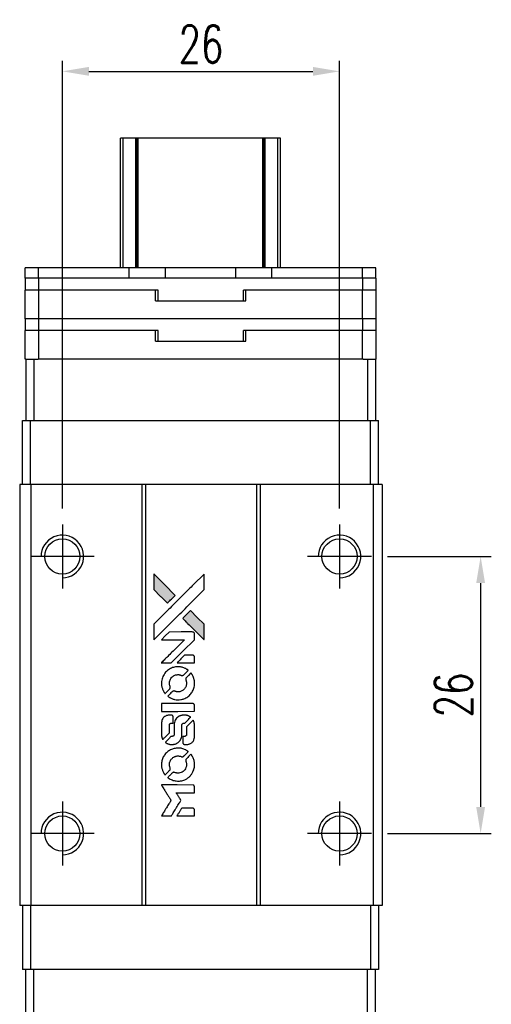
# Model space of a CAD drawing. Header units: millimetres. Extents: x 913 to 1148, y -131 to 59.
# Tile 2 of 3: x 929 to 973, y -34 to 59. Entities that reach past the tile are written whole.
import ezdxf

# ---------------------------------------------------------------- set-up
doc = ezdxf.new("R2010")
doc.units = ezdxf.units.MM
doc.header["$LTSCALE"] = 0.15
doc.layers.get('0').update_dxf_attribs({"linetype": 'CONTINUOUS'})
doc.layers.get('Defpoints').update_dxf_attribs({"linetype": 'CONTINUOUS'})
doc.styles.add('DIM-7', font='SIMPLEX.shx', dxfattribs={"width": 0.7, "bigfont": 'chineset.shx'})
doc.dimstyles.new('CNS', dxfattribs={"dimtxt": 3.5, "dimasz": 2.5, "dimexe": 1, "dimexo": 1.5, "dimgap": 0.09, "dimtad": 0, "dimdsep": 46, "dimtxsty": 'DIM-7', "dimcen": 0.09, "dimclrd": 1, "dimclre": 1, "dimclrt": 4, "dimadec": 0, "dimazin": 0, "dimtfac": 1, "dimtix": 1, "dimtmove": 2, "dimatfit": 3, "dimfxl": 1, "dimtvp": 0.971429, "dimtolj": 1, "dimarcsym": 0})

# ---------------------------------------------------------------- blocks, each defined once
blk = doc.blocks.new('*D241')
at = {"color": 7, "lineweight": -2}
for p, q in [((932.832, 12.913), (932.832, 54.936)), ((958.832, 12.913), (958.832, 54.936)), ((935.332, 53.936), (956.332, 53.936))]:
    blk.add_line(p, q, dxfattribs=at)
at = {"color": 7}
for points in [[(935.332, 54.353), (935.332, 53.519), (932.832, 53.936)], [(956.332, 54.353), (956.332, 53.519), (958.832, 53.936)]]:
    blk.add_solid(points, dxfattribs=at)
at = {"layer": 'Defpoints', "color": 0}
for p in [(958.832, 53.936), (932.832, 11.413), (958.832, 11.413)]:
    blk.add_point(p, dxfattribs=at)
at = {"color": 7, "insert": (945.832, 56.486), "char_height": 3.5, "attachment_point": 5, "style": 'DIM-7'}
blk.add_mtext('\\A1;26', dxfattribs=at)
blk = doc.blocks.new('*D242')
at = {"color": 7, "lineweight": -2}
for p, q in [((963.332, 8.413), (973.069, 8.413)), ((972.069, 5.913), (972.069, -15.087)), ((963.332, -17.587), (973.069, -17.587))]:
    blk.add_line(p, q, dxfattribs=at)
at = {"color": 7}
for points in [[(971.652, 5.913), (972.486, 5.913), (972.069, 8.413)], [(971.652, -15.087), (972.486, -15.087), (972.069, -17.587)]]:
    blk.add_solid(points, dxfattribs=at)
at = {"layer": 'Defpoints', "color": 0}
for p in [(961.832, 8.413), (961.832, -17.587), (972.069, -17.587)]:
    blk.add_point(p, dxfattribs=at)
at = {"color": 7, "insert": (969.519, -4.587), "char_height": 3.5, "attachment_point": 5, "rotation": 90, "style": 'DIM-7'}
blk.add_mtext('\\A1;26', dxfattribs=at)
blk = doc.blocks.new('A$C1033c48d')
at = {"linetype": 'Continuous'}
h = blk.add_hatch(color=256, dxfattribs=at)
h.dxf.hatch_style = 1
h.paths.add_polyline_path([(0, 22.708), (0, 21.974), (0, 21.24), (0.637, 20.608, 0.000288), (0.881, 20.366, 0.000479), (1.088, 20.162, 0.000013), (1.275, 19.977, 0.197177), (1.278, 19.976, 0.197497), (1.28, 19.977, 0.00004), (1.387, 20.083, 0.000834), (1.505, 20.2, 0.000506), (1.645, 20.34), (2.008, 20.703), (1.004, 21.706)])
h.paths.add_polyline_path([(3.436, 19.273), (3.071, 18.908, 0.000476), (2.931, 18.768, 0.000789), (2.814, 18.65, 0.000035), (2.708, 18.543, 0.19758), (2.707, 18.54, 0.198396), (2.708, 18.537, 0.000019), (2.853, 18.392, 0.000582), (3.013, 18.232, 0.000351), (3.203, 18.042, 0.000108), (4.01, 17.239, 0.000692), (4.418, 16.833, 0.000077), (4.702, 16.552, 0.197527), (4.712, 16.548, 0.410181), (4.717, 16.553, 0.000493), (4.718, 16.703, 0.002424), (4.72, 16.91, 0.000529), (4.72, 17.268), (4.72, 17.988), (4.078, 18.63)])
for points in [[(0.637, 20.608, 0.000288), (0.881, 20.366, 0.000479), (1.088, 20.162, 0.000013), (1.275, 19.977, 0.197177), (1.278, 19.976, 0.197497), (1.28, 19.977, 0.00004), (1.387, 20.083, 0.000836), (1.505, 20.2, 0.000505), (1.645, 20.34), (2.008, 20.703), (1.004, 21.706), (0, 22.708), (0, 21.974), (0, 21.24)], [(0.883, 17.411, -0.000056), (1.323, 17.85, -0.000021), (1.94, 18.466, -0.000021), (2.612, 19.137, -0.000025), (3.243, 19.766), (4.72, 21.239), (4.719, 21.97), (4.717, 22.7), (3.725, 21.715, 0.000274), (3.249, 21.242, 0.000123), (2.624, 20.619, 0.000121), (1.963, 19.96, 0.000165), (1.367, 19.366), (0, 18.001), (0, 17.266), (0, 16.53)], [(3.203, 18.042, 0.000108), (4.01, 17.239, 0.000692), (4.419, 16.832, 0.000077), (4.702, 16.552, 0.197527), (4.712, 16.548, 0.410182), (4.717, 16.553, 0.000493), (4.718, 16.703, 0.002424), (4.72, 16.91, 0.000529), (4.72, 17.268), (4.72, 17.988), (4.078, 18.63), (3.436, 19.273), (3.071, 18.908, 0.000476), (2.932, 18.768, 0.000789), (2.814, 18.65, 0.000035), (2.708, 18.543, 0.19758), (2.707, 18.54, 0.198396), (2.708, 18.537, 0.000019), (2.853, 18.392, 0.000582), (3.013, 18.232, 0.000351)], [(1.169, 14.362), (1.639, 14.362), (2.725, 15.449), (3.811, 16.537), (3.809, 16.841, 0.0008), (3.808, 17.035, 0.010795), (3.805, 17.107, 0.030495), (3.801, 17.146, 0.080372), (3.792, 17.172, 0.03816), (3.775, 17.198, 0.041799), (3.755, 17.221, 0.042486), (3.732, 17.239, 0.042078), (3.706, 17.253, 0.099276), (3.669, 17.261, 0.003302), (3.518, 17.264, 0.002586), (3.254, 17.265, 0.000204), (2.552, 17.264), (1.426, 17.262), (1.065, 16.9), (0.704, 16.537), (1.786, 16.534), (2.868, 16.53), (1.798, 15.466, 0.000253), (1.387, 15.056, 0.000412), (1.038, 14.708, 0.000041), (0.726, 14.396, 0.041338), (0.714, 14.381), (0.7, 14.362)], [(2.992, 14.362), (3.811, 14.362), (3.809, 14.667), (3.807, 14.973), (3.786, 15.008, 0.03146), (3.774, 15.024, 0.026444), (3.76, 15.04, 0.026444), (3.744, 15.054, 0.031457), (3.728, 15.065), (3.693, 15.087), (3.287, 15.089), (2.882, 15.091), (2.527, 14.732, 0.000745), (2.391, 14.594, 0.001228), (2.277, 14.477, 0.000087), (2.174, 14.371, 0.195134), (2.173, 14.367, 0.412117), (2.175, 14.365, 0.000048), (2.413, 14.363, 0.00109), (2.678, 14.362, 0.000653)], [(0.723, 12.283, 0.023681), (0.743, 12.155, 0.022402), (0.775, 12.027, 0.021929), (0.819, 11.899, 0.020503), (0.875, 11.773, 0.013745), (0.913, 11.701, 0.009767), (0.959, 11.622, 0.009658), (1.005, 11.551, 0.027804), (1.04, 11.504), (1.055, 11.487), (1.282, 11.713, 0.002053), (1.391, 11.823, 0.006738), (1.462, 11.897, 0.007826), (1.509, 11.949, 0.063909), (1.527, 11.976, 0.061532), (1.541, 12.017, 0.068674), (1.545, 12.058, 0.052072), (1.537, 12.107, 0.019648), (1.516, 12.174, -0.018366), (1.49, 12.256, -0.0288), (1.475, 12.328, -0.029061), (1.468, 12.401, -0.019155), (1.468, 12.485, -0.053809), (1.494, 12.667, -0.058833), (1.559, 12.833, -0.058566), (1.661, 12.98, -0.052525), (1.798, 13.105, -0.044733), (1.914, 13.176, -0.040573), (2.044, 13.228, -0.041123), (2.179, 13.258, -0.04951), (2.309, 13.262, -0.017369), (2.37, 13.256, -0.024255), (2.424, 13.246, -0.023787), (2.477, 13.231, -0.015798), (2.537, 13.208, 0.010631), (2.575, 13.194, 0.033653), (2.601, 13.186, 0.037806), (2.626, 13.183, 0.016307), (2.66, 13.182, 0.068179), (2.725, 13.191, 0.095747), (2.778, 13.218, 0.033418), (2.848, 13.28, 0.002133), (3.041, 13.476, 0.001452), (3.148, 13.587, 0.012393), (3.194, 13.638, 0.020479), (3.219, 13.668, 0.344362), (3.219, 13.68, 0.074287), (3.192, 13.704, 0.005454), (3.108, 13.758, 0.008391), (3.02, 13.811, 0.017097), (2.949, 13.849, 0.027375), (2.802, 13.912, 0.02835), (2.651, 13.957, 0.027723), (2.493, 13.986, 0.023913), (2.324, 13.999, 0.027047), (2.122, 13.993, 0.031685), (1.932, 13.966, 0.032425), (1.751, 13.916, 0.031013), (1.575, 13.842, 0.037914), (1.367, 13.718, 0.040153), (1.184, 13.566, 0.039834), (1.026, 13.386, 0.036173), (0.894, 13.178, 0.040752), (0.804, 12.974, 0.035885), (0.744, 12.748, 0.035491), (0.717, 12.514, 0.037615)], [(1.355, 11.198, 0.018008), (1.421, 11.154, 0.009842), (1.506, 11.106, 0.009807), (1.594, 11.059, 0.015716), (1.671, 11.024, 0.048467), (1.948, 10.937, 0.045841), (2.241, 10.902, 0.046006), (2.535, 10.922, 0.049638), (2.813, 10.995, 0.064819), (3.174, 11.187, 0.06695), (3.469, 11.462, 0.066691), (3.682, 11.807, 0.063505), (3.801, 12.201, 0.03135), (3.812, 12.302, 0.010439), (3.815, 12.45, 0.010391), (3.812, 12.599, 0.032408), (3.801, 12.698, 0.015696), (3.777, 12.815, 0.018095), (3.747, 12.924, 0.018551), (3.709, 13.029, 0.018352), (3.664, 13.131, 0.015568), (3.629, 13.198, 0.009832), (3.583, 13.275, 0.009795), (3.537, 13.346, 0.023727), (3.499, 13.397), (3.483, 13.417), (3.257, 13.194, 0.001528), (3.13, 13.068, 0.010022), (3.068, 13.004, 0.019586), (3.032, 12.962, 0.061865), (3.013, 12.931, 0.055054), (2.998, 12.883, 0.061607), (2.994, 12.835, 0.048725), (3.002, 12.779, 0.020221), (3.023, 12.705, -0.017722), (3.046, 12.626, -0.02685), (3.06, 12.556, -0.02759), (3.066, 12.486, -0.020233), (3.066, 12.408, -0.04793), (3.044, 12.259, -0.048386), (2.994, 12.118, -0.047866), (2.918, 11.987, -0.044964), (2.817, 11.871, -0.04333), (2.695, 11.773, -0.050921), (2.565, 11.703, -0.051473), (2.425, 11.662, -0.0459), (2.274, 11.648, -0.019014), (2.201, 11.651, -0.024114), (2.134, 11.659, -0.025081), (2.07, 11.674, -0.023892), (2.007, 11.695, 0.008624), (1.957, 11.713, 0.026486), (1.923, 11.723, 0.035074), (1.893, 11.727, 0.02756), (1.861, 11.728, 0.087163), (1.809, 11.718, 0.073291), (1.76, 11.69, 0.028074), (1.69, 11.629, 0.002594), (1.527, 11.468), (1.298, 11.238)], [(2.261, 9.817), (3.807, 9.819), (3.807, 10.122), (3.807, 10.425), (3.789, 10.461, 0.071429), (3.768, 10.491, 0.054799), (3.737, 10.517, 0.053585), (3.7, 10.536, 0.060698), (3.662, 10.546, 0.033975), (3.599, 10.551, 0.000112), (2.812, 10.551, 0.000726), (2.043, 10.55, 0.001084), (1.37, 10.546), (0.715, 10.541), (0.715, 10.178), (0.715, 9.815)], [(0.72, 7.552, 0.018538), (0.726, 7.506, 0.010695), (0.736, 7.45, 0.01068), (0.749, 7.395, 0.017678), (0.763, 7.349, 0.013849), (0.782, 7.297, 0.011814), (0.805, 7.243, 0.004513), (0.828, 7.193, 0.290035), (0.835, 7.188, 0.196418), (0.839, 7.19, 0.000124), (0.93, 7.279, 0.001477), (1.031, 7.378, 0.000898), (1.15, 7.497), (1.458, 7.805), (1.46, 8.191, -0.001471), (1.462, 8.483, -0.028714), (1.468, 8.573, -0.097073), (1.485, 8.623, -0.084199), (1.52, 8.666, -0.042698), (1.548, 8.687, -0.053912), (1.577, 8.7, -0.051004), (1.609, 8.708, -0.032967), (1.647, 8.711, 0.00807), (1.667, 8.711, 0.003023), (1.695, 8.712, 0.002994), (1.725, 8.714, 0.003629), (1.753, 8.715), (1.819, 8.72), (1.819, 9.016, 0.001618), (1.819, 9.157, 0.005206), (1.817, 9.251, 0.00535), (1.815, 9.316, 0.060675), (1.81, 9.341, 0.048484), (1.804, 9.355, 0.02389), (1.795, 9.372, 0.022812), (1.782, 9.389, 0.02462), (1.769, 9.405, 0.061781), (1.732, 9.435, 0.080179), (1.691, 9.451, 0.048561), (1.634, 9.459, 0.010021), (1.531, 9.461, 0.016602), (1.393, 9.457, 0.031409), (1.283, 9.442, 0.036474), (1.187, 9.416, 0.03439), (1.094, 9.376, 0.065928), (0.948, 9.274, 0.069066), (0.836, 9.139, 0.065697), (0.76, 8.973, 0.051559), (0.723, 8.778, 0.020904), (0.718, 8.674, 0.000451), (0.716, 8.163, 0.000419), (0.716, 7.649, 0.022759)], [(1.12, 6.876, 0.023289), (1.194, 6.828, 0.026845), (1.269, 6.791, 0.026047), (1.349, 6.76, 0.019751), (1.439, 6.735, 0.013249), (1.49, 6.724, 0.025169), (1.532, 6.719, 0.016532), (1.584, 6.716, 0.002937), (1.682, 6.715, 0.003317), (1.769, 6.716, 0.011808), (1.825, 6.718, 0.01777), (1.867, 6.722, 0.021476), (1.906, 6.729, 0.04325), (2.07, 6.78, 0.045753), (2.22, 6.858, 0.04649), (2.351, 6.961, 0.047672), (2.459, 7.085, 0.025315), (2.493, 7.138, 0.015208), (2.529, 7.205, 0.01512), (2.561, 7.274, 0.022488), (2.584, 7.337, 0.027857), (2.609, 7.435, 0.034138), (2.622, 7.528, 0.014286), (2.627, 7.67, 0.00124), (2.627, 8.033, -0.00103), (2.628, 8.255, -0.002552), (2.629, 8.418, -0.001594), (2.632, 8.542, -0.047676), (2.635, 8.573, -0.085307), (2.657, 8.627, -0.097789), (2.695, 8.668, -0.085947), (2.749, 8.695, -0.051339), (2.821, 8.708, 0.014634), (2.845, 8.711, 0.015028), (2.869, 8.715, 0.014927), (2.89, 8.72, 0.059415), (2.902, 8.724, 0.070595), (2.928, 8.744, 0.00028), (3.187, 9, 0.000111), (3.453, 9.263, 0.200239), (3.457, 9.274, 0.268906), (3.453, 9.281, 0.001866), (3.389, 9.317, 0.007532), (3.328, 9.351, 0.017818), (3.28, 9.373, 0.013256), (3.228, 9.394, 0.011636), (3.173, 9.414, 0.011528), (3.116, 9.43, 0.012303), (3.06, 9.444, 0.0423), (2.972, 9.456, 0.013657), (2.841, 9.459, 0.013857), (2.708, 9.454, 0.037428), (2.615, 9.441, 0.014927), (2.553, 9.426, 0.0122), (2.488, 9.406, 0.012518), (2.427, 9.384, 0.023062), (2.378, 9.362, 0.065961), (2.204, 9.244, 0.06055), (2.061, 9.082, 0.059676), (1.959, 8.887, 0.060497), (1.906, 8.675, 0.025683), (1.903, 8.629, 0.001528), (1.901, 8.492, 0.002124), (1.899, 8.318, 0.001173), (1.899, 8.106, -0.000809), (1.898, 7.735, -0.017164), (1.894, 7.625, -0.063931), (1.882, 7.567, -0.108429), (1.857, 7.525, -0.052941), (1.829, 7.501, -0.063675), (1.798, 7.485, -0.050562), (1.759, 7.475, -0.020337), (1.704, 7.47, 0.009897), (1.67, 7.467, 0.016482), (1.642, 7.463, 0.019019), (1.619, 7.458, 0.06043), (1.605, 7.453, 0.076267), (1.573, 7.429, 0.00054), (1.333, 7.186, 0.000307), (1.088, 6.938, 0.142594), (1.077, 6.918, 0.232419), (1.079, 6.912, 0.022995), (1.089, 6.902, 0.024627), (1.103, 6.889, 0.015407)], [(2.721, 6.834, 0.065483), (2.739, 6.799, 0.053271), (2.766, 6.766, 0.052018), (2.8, 6.74, 0.0556), (2.839, 6.721, 0.036839), (2.864, 6.715, 0.026922), (2.892, 6.711, 0.016905), (2.931, 6.709, 0.004317), (2.995, 6.709, 0.016369), (3.129, 6.714, 0.029936), (3.237, 6.728, 0.03418), (3.332, 6.753, 0.031327), (3.426, 6.791, 0.046935), (3.541, 6.861, 0.054053), (3.635, 6.948, 0.053701), (3.708, 7.053, 0.045364), (3.763, 7.178, 0.032479), (3.791, 7.289, 0.03386), (3.805, 7.401, 0.013578), (3.81, 7.577, 0.001155), (3.809, 8.029, 0.000413), (3.807, 8.417, 0.005008), (3.805, 8.566, 0.013199), (3.8, 8.651, 0.033956), (3.791, 8.711, 0.013909), (3.776, 8.774, 0.010864), (3.756, 8.841, 0.010938), (3.734, 8.902, 0.028702), (3.715, 8.945), (3.699, 8.977), (3.383, 8.665), (3.067, 8.354), (3.067, 7.989, -0.001504), (3.067, 7.833, -0.00328), (3.066, 7.714, -0.001901), (3.063, 7.62, -0.061333), (3.06, 7.598, -0.063621), (3.047, 7.566, -0.048633), (3.025, 7.536, -0.046769), (2.997, 7.509, -0.047961), (2.964, 7.488, -0.02678), (2.936, 7.476, -0.050957), (2.913, 7.469, -0.029398), (2.881, 7.466, -0.00401), (2.814, 7.463), (2.707, 7.46), (2.707, 7.167, 0.001061), (2.708, 6.992, 0.009147), (2.709, 6.914, 0.020721), (2.713, 6.867, 0.051619)], [(0.723, 4.658, 0.024131), (0.743, 4.526, 0.022344), (0.777, 4.392, 0.021883), (0.823, 4.259, 0.020884), (0.881, 4.129, 0.010669), (0.92, 4.055, 0.010389), (0.962, 3.982, 0.010913), (1.004, 3.917, 0.022227), (1.04, 3.868), (1.054, 3.85), (1.285, 4.085, 0.002452), (1.374, 4.176, 0.003628), (1.451, 4.258, 0.001662), (1.516, 4.328, 0.070159), (1.528, 4.345, 0.047671), (1.533, 4.358, 0.018624), (1.538, 4.377, 0.017921), (1.541, 4.399, 0.018804), (1.543, 4.42, 0.018255), (1.544, 4.45, 0.041312), (1.542, 4.472, 0.037164), (1.536, 4.495, 0.012342), (1.523, 4.527, -0.015101), (1.495, 4.606, -0.035998), (1.479, 4.666, -0.033244), (1.472, 4.73, -0.011249), (1.47, 4.824, -0.004059), (1.471, 4.901, -0.019693), (1.473, 4.945, -0.027943), (1.478, 4.981, -0.014411), (1.489, 5.025, -0.033089), (1.525, 5.13, -0.033887), (1.574, 5.228, -0.034021), (1.636, 5.319, -0.033942), (1.71, 5.4, -0.02816), (1.794, 5.472, -0.035032), (1.88, 5.529, -0.035269), (1.973, 5.574, -0.029196), (2.077, 5.608, -0.037862), (2.197, 5.629, -0.043657), (2.313, 5.632, -0.043064), (2.429, 5.613, -0.035184), (2.549, 5.575, 0.033699), (2.606, 5.556, 0.052815), (2.657, 5.549, 0.059167), (2.704, 5.553, 0.058972), (2.748, 5.568, 0.059208), (2.783, 5.589, 0.021125), (2.827, 5.627, 0.008691), (2.9, 5.698, 0.000851), (3.071, 5.872, 0.001873), (3.158, 5.962, 0.013884), (3.199, 6.006, 0.022355), (3.22, 6.033, 0.341453), (3.219, 6.044, 0.073011), (3.195, 6.066, 0.004587), (3.113, 6.119, 0.00748), (3.028, 6.172, 0.016837), (2.961, 6.209, 0.028606), (2.8, 6.279, 0.031352), (2.636, 6.329, 0.031004), (2.466, 6.358, 0.0268), (2.285, 6.368, 0.026698), (2.093, 6.358, 0.03002), (1.91, 6.327, 0.030357), (1.735, 6.275, 0.028554), (1.563, 6.201, 0.062944), (1.244, 5.989, 0.062206), (0.987, 5.703, 0.062448), (0.809, 5.364, 0.064355), (0.723, 4.995, 0.017377), (0.718, 4.921, 0.008369), (0.716, 4.827, 0.008367), (0.718, 4.732, 0.01757)], [(1.352, 3.568, 0.064158), (1.711, 3.376, 0.06356), (2.107, 3.281, 0.064004), (2.512, 3.289, 0.066747), (2.896, 3.4, 0.04321), (3.136, 3.531, 0.044737), (3.347, 3.7, 0.044901), (3.524, 3.904, 0.044184), (3.663, 4.137, 0.026293), (3.737, 4.314, 0.033344), (3.785, 4.484, 0.033227), (3.811, 4.66, 0.025815), (3.816, 4.853, 0.023119), (3.803, 5.038, 0.031044), (3.773, 5.204, 0.031337), (3.723, 5.363, 0.024258), (3.649, 5.529, 0.015622), (3.618, 5.587, 0.008495), (3.576, 5.656, 0.008415), (3.533, 5.723, 0.020814), (3.498, 5.769), (3.481, 5.791), (3.257, 5.568, 0.002843), (3.09, 5.401, 0.033917), (3.03, 5.332, 0.087906), (3.004, 5.281, 0.073302), (2.995, 5.22, 0.022047), (2.997, 5.19, 0.026465), (3.001, 5.163, 0.022233), (3.008, 5.132, 0.009985), (3.021, 5.093, -0.039011), (3.056, 4.949, -0.044398), (3.067, 4.808, -0.045096), (3.053, 4.669, -0.04265), (3.015, 4.532, -0.071154), (2.908, 4.339, -0.068827), (2.751, 4.181, -0.068713), (2.556, 4.072, -0.070507), (2.341, 4.02, -0.028605), (2.249, 4.017, -0.031418), (2.16, 4.024, -0.031044), (2.072, 4.043, -0.02668), (1.981, 4.073, 0.038913), (1.928, 4.089, 0.043732), (1.875, 4.096, 0.047754), (1.826, 4.094, 0.075756), (1.787, 4.082, 0.07294), (1.766, 4.068, 0.003456), (1.705, 4.011, 0.005023), (1.627, 3.937, 0.002422), (1.529, 3.84, 0.000819), (1.441, 3.753, 0.001349), (1.367, 3.678, 0.0001), (1.301, 3.611, 0.205335), (1.3, 3.609, 0.219821), (1.301, 3.606, 0.002494), (1.315, 3.595, 0.007089), (1.332, 3.582, 0.004494)], [(1.176, 0), (1.643, 0), (1.722, 0.128, -0.000297), (1.769, 0.206, -0.000037), (1.874, 0.378, -0.000043), (1.999, 0.581, -0.000036), (2.132, 0.797, 0.000044), (2.262, 1.009, 0.000063), (2.377, 1.198, 0.000035), (2.475, 1.357, 0.0009), (2.501, 1.401), (2.539, 1.463), (2.489, 1.545, 0.001175), (2.46, 1.592, 0.000208), (2.405, 1.681, 0.000225), (2.34, 1.785, 0.000203), (2.273, 1.892, -0.000711), (2.209, 1.994, -0.001119), (2.155, 2.082, -0.000263), (2.108, 2.159, -0.04589), (2.103, 2.168, -0.519312), (2.109, 2.175, -0.001914), (2.234, 2.178, -0.003124), (2.44, 2.179, -0.000285), (2.955, 2.179), (3.811, 2.179), (3.811, 2.478, 0.001727), (3.81, 2.692, 0.025279), (3.806, 2.767, 0.073886), (3.794, 2.811, 0.07426), (3.771, 2.85, 0.03264), (3.761, 2.86, 0.01784), (3.748, 2.871, 0.017712), (3.734, 2.881, 0.026854), (3.722, 2.889), (3.692, 2.905), (2.199, 2.907), (0.706, 2.909), (0.717, 2.892, -0.004595), (0.724, 2.881, -0.00016), (0.752, 2.835, -0.000298), (0.786, 2.781, -0.000208), (0.823, 2.721, 0.000986), (0.934, 2.543, 0.00025), (1.114, 2.255, 0.000268), (1.307, 1.947, 0.000436), (1.471, 1.686, -0.002932), (1.524, 1.6, -0.004718), (1.569, 1.526, -0.001113), (1.607, 1.462, -0.227179), (1.607, 1.454, -0.045982), (1.604, 1.447, -0.000145), (1.55, 1.36, -0.000825), (1.489, 1.261, -0.000517), (1.418, 1.146, 0.000056), (1.173, 0.752, 0.000289), (1.038, 0.534, 0.000481), (0.937, 0.371, 0.000418), (0.832, 0.2), (0.709, 0)], [(2.988, 0), (3.811, 0), (3.811, 0.3, 0.000842), (3.811, 0.49, 0.010591), (3.809, 0.562, 0.028995), (3.805, 0.603, 0.069543), (3.796, 0.631, 0.051063), (3.78, 0.658, 0.039932), (3.758, 0.683, 0.039414), (3.731, 0.705, 0.045845), (3.703, 0.721, 0.094811), (3.675, 0.728, 0.007124), (3.594, 0.731, 0.004713), (3.456, 0.732, 0.000534), (3.144, 0.732), (2.61, 0.732), (2.563, 0.656, 0.000828), (2.428, 0.437, 0.000879), (2.296, 0.221, 0.000048), (2.167, 0.01, 0.137596), (2.166, 0.003, 0.413028), (2.167, 0.002, 0.000016), (2.407, 0.001, 0.000623), (2.673, 0, 0.000374)]]:
    blk.add_lwpolyline(points, format="xyb", close=True)

msp = doc.modelspace()

# ---------------------------------------------------------------- linework, layer by layer
at = {"color": 7, "linetype": 'Continuous', "lineweight": 25}
for p, q in [((938.549, 47.663), (938.297, 47.663)), ((938.297, 35.513), (938.297, 47.663)), ((938.297, 47.663), (938.297, 47.663)), ((938.297, 35.513), (938.297, 47.663)), ((939.737, 47.663), (938.549, 47.663)), ((938.549, 35.513), (938.549, 47.663)), ((939.823, 47.663), (939.737, 47.663)), ((939.737, 35.513), (939.737, 47.663)), ((939.947, 47.663), (939.823, 47.663)), ((939.823, 35.513), (939.823, 47.663)), ((951.647, 47.663), (939.947, 47.663)), ((939.947, 35.513), (939.947, 47.663)), ((951.647, 35.513), (951.647, 47.663)), ((951.772, 47.663), (951.647, 47.663)), ((951.857, 47.663), (951.772, 47.663)), ((951.772, 35.513), (951.772, 47.663)), ((953.046, 47.663), (951.857, 47.663)), ((951.857, 35.513), (951.857, 47.663)), ((953.046, 35.513), (953.046, 47.663)), ((953.297, 35.513), (953.297, 47.663)), ((953.297, 35.513), (953.297, 47.663)), ((929.347, 34.513), (929.347, 35.513)), ((930.597, 35.513), (929.347, 35.513)), ((930.597, 34.513), (930.597, 35.513)), ((939.097, 35.513), (930.597, 35.513)), ((939.097, 34.513), (939.097, 35.513)), ((942.497, 35.513), (939.097, 35.513)), ((949.097, 35.513), (942.497, 35.513)), ((942.497, 34.513), (942.497, 35.513)), ((949.097, 34.513), (949.097, 35.513)), ((952.497, 35.513), (949.097, 35.513)), ((952.497, 34.513), (952.497, 35.513)), ((960.997, 35.513), (952.497, 35.513)), ((960.997, 34.513), (960.997, 35.513)), ((962.247, 35.513), (960.997, 35.513)), ((962.247, 34.513), (962.247, 35.513)), ((930.597, 34.513), (929.347, 34.513)), ((929.369, 33.413), (929.369, 34.513)), ((939.097, 34.513), (930.597, 34.513)), ((930.619, 33.413), (930.619, 34.513)), ((961.019, 34.513), (930.619, 34.513)), ((949.097, 34.513), (942.497, 34.513)), ((960.997, 34.513), (952.497, 34.513)), ((961.019, 33.413), (961.019, 34.513)), ((962.269, 34.513), (961.019, 34.513)), ((962.269, 33.413), (962.269, 34.513)), ((929.332, 30.713), (929.332, 33.413)), ((930.634, 33.413), (929.332, 33.413)), ((930.634, 30.713), (930.634, 33.413)), ((941.557, 33.413), (930.634, 33.413)), ((941.819, 33.413), (941.557, 33.413)), ((941.557, 32.413), (941.557, 33.413)), ((941.819, 32.413), (941.819, 33.413)), ((950.057, 33.413), (949.819, 33.413)), ((949.819, 32.413), (949.819, 33.413)), ((950.057, 32.413), (950.057, 33.413)), ((960.981, 33.413), (950.057, 33.413)), ((960.981, 30.713), (960.981, 33.413)), ((961.007, 33.413), (960.981, 33.413)), ((961.019, 33.413), (961.007, 33.413)), ((962.269, 33.413), (961.019, 33.413)), ((962.282, 33.413), (962.269, 33.413)), ((962.282, 30.713), (962.282, 33.413)), ((941.557, 32.413), (950.057, 32.413)), ((930.634, 30.713), (929.332, 30.713)), ((929.369, 29.613), (929.369, 30.713)), ((930.619, 29.613), (930.619, 30.713)), ((960.981, 30.713), (930.634, 30.713)), ((961.007, 30.713), (960.981, 30.713)), ((961.019, 30.713), (961.007, 30.713)), ((961.019, 29.613), (961.019, 30.713)), ((962.269, 30.713), (961.019, 30.713)), ((962.269, 29.613), (962.269, 30.713)), ((962.282, 30.713), (962.269, 30.713)), ((929.332, 26.913), (929.332, 29.613)), ((930.634, 29.613), (929.332, 29.613)), ((930.634, 26.913), (930.634, 29.613)), ((941.557, 29.613), (930.634, 29.613)), ((941.819, 29.613), (941.557, 29.613)), ((941.557, 28.613), (941.557, 29.613)), ((941.819, 28.613), (941.819, 29.613)), ((950.057, 29.613), (949.819, 29.613)), ((949.819, 28.613), (949.819, 29.613)), ((950.057, 28.613), (950.057, 29.613)), ((960.981, 29.613), (950.057, 29.613)), ((960.981, 26.913), (960.981, 29.613)), ((961.007, 29.613), (960.981, 29.613)), ((961.019, 29.613), (961.007, 29.613)), ((962.269, 29.613), (961.019, 29.613)), ((962.282, 29.613), (962.269, 29.613)), ((962.282, 26.913), (962.282, 29.613)), ((941.557, 28.613), (950.057, 28.613)), ((929.397, 26.913), (929.332, 26.913)), ((929.397, 26.913), (929.397, 21.163)), ((929.397, 26.913), (930.147, 26.913)), ((930.147, 26.913), (930.147, 21.163)), ((930.147, 26.913), (930.557, 26.913)), ((930.634, 26.913), (930.557, 26.913)), ((960.981, 26.913), (930.634, 26.913)), ((961.057, 26.913), (960.981, 26.913)), ((961.057, 26.913), (961.447, 26.913)), ((961.447, 26.913), (961.447, 21.163)), ((961.447, 26.913), (962.197, 26.913)), ((962.282, 26.913), (962.197, 26.913)), ((962.197, 26.913), (962.197, 21.163)), ((929.097, 15.163), (929.097, 21.163)), ((929.097, 21.163), (929.855, 21.163)), ((929.855, 15.163), (929.855, 21.163)), ((929.855, 21.163), (961.739, 21.163)), ((961.739, 15.163), (961.739, 21.163)), ((961.739, 21.163), (962.497, 21.163)), ((962.497, 15.163), (962.497, 21.163)), ((928.832, 15.163), (928.832, -24.337)), ((929.882, 15.163), (928.832, 15.163)), ((929.882, 15.163), (929.882, -24.337)), ((940.282, 15.163), (929.882, 15.163)), ((940.282, 15.163), (940.282, -24.337)), ((940.632, 15.163), (940.282, 15.163)), ((940.632, 15.163), (940.632, -24.337)), ((951.032, 15.163), (940.632, 15.163)), ((951.032, 15.163), (951.032, -24.337)), ((951.382, 15.163), (951.032, 15.163)), ((951.382, 15.163), (951.382, -24.337)), ((961.982, 15.163), (951.382, 15.163)), ((961.982, 15.163), (961.982, -24.337)), ((962.832, 15.163), (961.982, 15.163)), ((962.832, 15.163), (962.832, -24.337)), ((929.882, -24.337), (928.832, -24.337)), ((929.097, -24.337), (929.097, -30.337)), ((929.855, -24.337), (929.855, -30.337)), ((940.282, -24.337), (929.882, -24.337)), ((940.632, -24.337), (940.282, -24.337)), ((951.032, -24.337), (940.632, -24.337)), ((951.382, -24.337), (951.032, -24.337)), ((961.982, -24.337), (951.382, -24.337)), ((961.739, -24.337), (961.739, -30.337)), ((962.832, -24.337), (961.982, -24.337)), ((962.497, -24.337), (962.497, -30.337)), ((929.855, -30.337), (929.097, -30.337)), ((929.397, -36.087), (929.397, -30.337)), ((961.739, -30.337), (929.855, -30.337)), ((930.147, -36.087), (930.147, -30.337)), ((961.447, -36.087), (961.447, -30.337)), ((962.497, -30.337), (961.739, -30.337)), ((962.197, -36.087), (962.197, -30.337))]:
    msp.add_line(p, q, dxfattribs=at)
for p, q in [((932.832, 11.413), (932.832, 5.413)), ((958.832, 11.413), (958.832, 5.413)), ((935.832, 8.413), (929.832, 8.413)), ((961.832, 8.413), (955.832, 8.413)), ((932.832, -14.587), (932.832, -20.587)), ((958.832, -14.587), (958.832, -20.587)), ((935.832, -17.587), (929.832, -17.587)), ((961.832, -17.587), (955.832, -17.587))]:
    msp.add_line(p, q)
for centre in [(932.832, 8.413), (958.832, 8.413), (932.832, -17.587), (958.832, -17.587)]:
    msp.add_circle(centre, 1.65, dxfattribs=at)
for centre in [(932.832, 8.413), (958.832, 8.413), (932.832, -17.587), (958.832, -17.587)]:
    msp.add_arc(centre, 2, 270, 180.8061)
msp.add_open_spline([(953.297, 47.663), (953.297, 47.663), (953.273, 47.663), (953.178, 47.663), (953.11, 47.663), (953.046, 47.663)], degree=3, knots=[0, 0, 0, 0, 0.5, 0.5, 1, 1, 1, 1], dxfattribs=at)

# ---------------------------------------------------------------- block references
msp.add_blockref('A$C1033c48d', (941.416, -15.937))

# ---------------------------------------------------------------- dimensions: what is measured, and where the dimension line sits
at = {"color": 0}
dim = msp.add_linear_dim(base=(958.832, 53.936), p1=(932.832, 11.413), p2=(958.832, 11.413), dimstyle='CNS', override={"dimgap": 0.8, "dimtad": 1, "dimclrd": 7, "dimclre": 7, "dimclrt": 7, "dimadec": 2, "dimazin": 2, "dimtmove": 1}, dxfattribs=at)
dim.commit()
dim.dimension.update_dxf_attribs({"geometry": '*D241', "text_midpoint": (945.832, 56.486)})
dim = msp.add_linear_dim(base=(972.069, -17.587), p1=(961.832, 8.413), p2=(961.832, -17.587), angle=90, dimstyle='CNS', override={"dimgap": 0.8, "dimtad": 1, "dimclrd": 7, "dimclre": 7, "dimclrt": 7, "dimadec": 2, "dimazin": 2, "dimtmove": 1}, dxfattribs=at)
dim.commit()
dim.dimension.update_dxf_attribs({"geometry": '*D242', "text_midpoint": (969.519, -4.587)})

doc.saveas('drawing.dxf')
